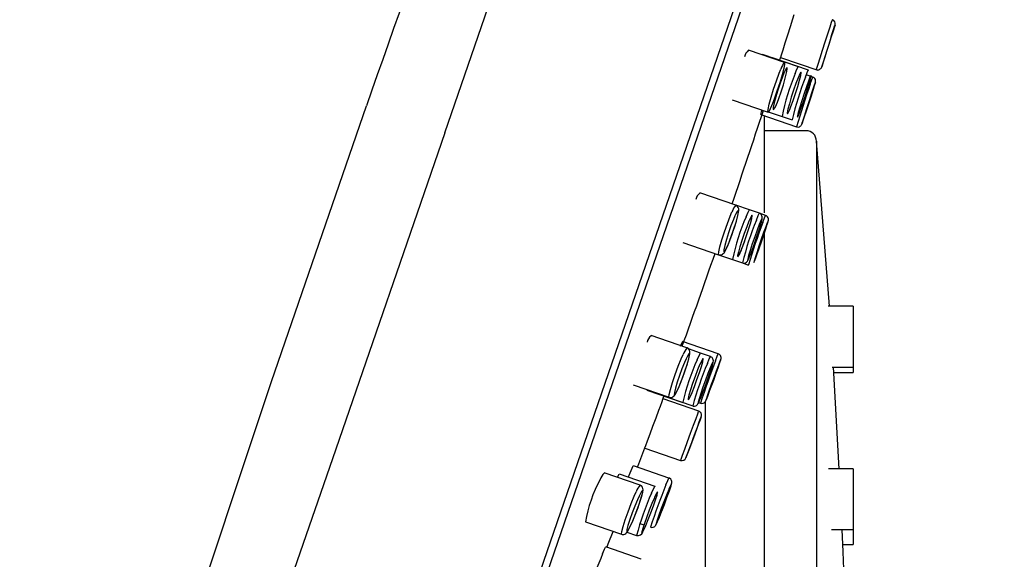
# Model space of a CAD drawing. Header units: millimetres. Extents: x 4447.49 to 4447.86, y 3573.36 to 3574.97.
# Tile 4 of 6: x 4447.528 to 4447.575, y 3574.3118 to 3574.3375. Entities that reach past the tile are written whole.
import ezdxf

# ---------------------------------------------------------------- set-up
doc = ezdxf.new("R2010")
doc.units = ezdxf.units.MM
doc.layers.add('SANINDUSA', color=3, linetype='Continuous')

msp = doc.modelspace()

# ---------------------------------------------------------------- linework, layer by layer
at = {"layer": 'SANINDUSA'}
for p, q in [((4447.548287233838, 3574.33211137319), (4447.564455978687, 3574.379068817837)), ((4447.574953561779, 3574.37544864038), (4447.545502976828, 3574.289917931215)), ((4447.543738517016, 3574.28372880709), (4447.574490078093, 3574.373037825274)), ((4447.566882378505, 3574.337239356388), (4447.566884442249, 3574.337245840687)), ((4447.564475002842, 3574.33546488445), (4447.562762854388, 3574.336054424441)), ((4447.565139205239, 3574.335256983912), (4447.563429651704, 3574.3358456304)), ((4447.565615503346, 3574.335100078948), (4447.563908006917, 3574.335688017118)), ((4447.564243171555, 3574.335544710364), (4447.564300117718, 3574.335721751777)), ((4447.564294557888, 3574.335705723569), (4447.566059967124, 3574.335097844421)), ((4447.565615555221, 3574.335100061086), (4447.565615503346, 3574.335100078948)), ((4447.56582739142, 3574.334767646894), (4447.565515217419, 3574.334875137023)), ((4447.565826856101, 3574.334761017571), (4447.56582255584, 3574.334753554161)), ((4447.561989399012, 3574.333676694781), (4447.563694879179, 3574.333089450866)), ((4447.563706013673, 3574.33310641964), (4447.564359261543, 3574.332881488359)), ((4447.563346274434, 3574.332977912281), (4447.565046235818, 3574.332392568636)), ((4447.563501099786, 3574.332924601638), (4447.563501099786, 3574.328298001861)), ((4447.564359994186, 3574.332888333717), (4447.56483554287, 3574.332724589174)), ((4447.565501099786, 3574.332209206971), (4447.563501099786, 3574.332209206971)), ((4447.566616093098, 3574.32383669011), (4447.566001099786, 3574.331709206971)), ((4447.566001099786, 3574.331709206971), (4447.566001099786, 3574.253309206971)), ((4447.562150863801, 3574.328659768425), (4447.560441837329, 3574.329248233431)), ((4447.562808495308, 3574.328433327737), (4447.562150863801, 3574.328659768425)), ((4447.563282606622, 3574.328270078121), (4447.562808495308, 3574.328433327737)), ((4447.563573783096, 3574.32816981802), (4447.563282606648, 3574.328270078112)), ((4447.563501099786, 3574.327408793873), (4447.563501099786, 3574.260764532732)), ((4447.559627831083, 3574.326884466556), (4447.561336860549, 3574.326296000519)), ((4447.561336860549, 3574.326296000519), (4447.561994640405, 3574.326069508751)), ((4447.561994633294, 3574.326069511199), (4447.562468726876, 3574.325906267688)), ((4447.562468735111, 3574.325906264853), (4447.562759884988, 3574.32580601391)), ((4447.567751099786, 3574.32383669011), (4447.566554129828, 3574.32383669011)), ((4447.567751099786, 3574.32383669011), (4447.567751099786, 3574.321378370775)), ((4447.559826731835, 3574.321854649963), (4447.558120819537, 3574.322442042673)), ((4447.561320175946, 3574.321571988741), (4447.559620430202, 3574.322157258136)), ((4447.560477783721, 3574.321609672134), (4447.559902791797, 3574.321807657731)), ((4447.560949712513, 3574.321440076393), (4447.560474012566, 3574.32160387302)), ((4447.561320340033, 3574.321571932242), (4447.561320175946, 3574.321571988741)), ((4447.567751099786, 3574.321378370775), (4447.567751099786, 3574.32093669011)), ((4447.566745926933, 3574.32093669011), (4447.567751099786, 3574.32093669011)), ((4447.567086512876, 3574.316093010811), (4447.566807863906, 3574.32093669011)), ((4447.567751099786, 3574.32093669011), (4447.567751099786, 3574.32067472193)), ((4447.566824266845, 3574.32067472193), (4447.567751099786, 3574.32067472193)), ((4447.5572662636, 3574.320092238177), (4447.558978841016, 3574.319502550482)), ((4447.557920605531, 3574.319846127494), (4447.559630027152, 3574.319257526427)), ((4447.558394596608, 3574.319675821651), (4447.560101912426, 3574.31908794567)), ((4447.558683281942, 3574.319409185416), (4447.558746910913, 3574.319582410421)), ((4447.560386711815, 3574.318839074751), (4447.558688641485, 3574.319423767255)), ((4447.560101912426, 3574.31908794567), (4447.560102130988, 3574.319087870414)), ((4447.560385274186, 3574.31924984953), (4447.560473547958, 3574.319219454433)), ((4447.560701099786, 3574.319291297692), (4447.560701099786, 3574.23767495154)), ((4447.560504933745, 3574.318568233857), (4447.560507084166, 3574.318574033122)), ((4447.557819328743, 3574.317079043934), (4447.559526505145, 3574.316491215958)), ((4447.558971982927, 3574.315649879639), (4447.557273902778, 3574.316234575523)), ((4447.557591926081, 3574.315311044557), (4447.555889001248, 3574.315897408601)), ((4447.55830590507, 3574.315251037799), (4447.556606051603, 3574.315836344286)), ((4447.567751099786, 3574.316093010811), (4447.566578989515, 3574.316093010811)), ((4447.567751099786, 3574.316093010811), (4447.567751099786, 3574.313634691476)), ((4447.558972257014, 3574.315649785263), (4447.558971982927, 3574.315649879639)), ((4447.554995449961, 3574.31356103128), (4447.556711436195, 3574.312970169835)), ((4447.557587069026, 3574.313482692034), (4447.557777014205, 3574.313417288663)), ((4447.567751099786, 3574.313634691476), (4447.567751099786, 3574.313193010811)), ((4447.556969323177, 3574.313067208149), (4447.557426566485, 3574.312909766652)), ((4447.557426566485, 3574.312909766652), (4447.55742686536, 3574.312909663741)), ((4447.558095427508, 3574.313307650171), (4447.558095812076, 3574.313307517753)), ((4447.566721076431, 3574.313193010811), (4447.567751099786, 3574.313193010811)), ((4447.567751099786, 3574.313193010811), (4447.567751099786, 3574.312477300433)), ((4447.567260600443, 3574.312477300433), (4447.567751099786, 3574.312477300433)), ((4447.557650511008, 3574.311780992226), (4447.555954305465, 3574.312365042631)), ((4447.557650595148, 3574.311780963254), (4447.557650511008, 3574.311780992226))]:
    msp.add_line(p, q, dxfattribs=at)
for points in [[(4447.564299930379, 3574.335721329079), (4447.56429783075, 3574.335714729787), (4447.56433452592, 3574.33583006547), (4447.56440947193, 3574.336065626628), (4447.564514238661, 3574.336394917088), (4447.564637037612, 3574.336780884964), (4447.564764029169, 3574.337180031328), (4447.564880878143, 3574.33754729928), (4447.564942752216, 3574.337741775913)], [(4447.566648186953, 3574.337152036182), (4447.566649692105, 3574.337156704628), (4447.56672363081, 3574.337386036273), (4447.56675846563, 3574.337494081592), (4447.566755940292, 3574.337486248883)], [(4447.565993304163, 3574.335120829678), (4447.565993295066, 3574.335120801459), (4447.566014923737, 3574.335187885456), (4447.566077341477, 3574.335381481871), (4447.566173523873, 3574.335679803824), (4447.566292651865, 3574.336049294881), (4447.566421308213, 3574.336448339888), (4447.56654497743, 3574.336831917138), (4447.566648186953, 3574.337152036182)], [(4447.566792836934, 3574.336958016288), (4447.566707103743, 3574.336688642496), (4447.56660437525, 3574.336365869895), (4447.566497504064, 3574.336030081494), (4447.566398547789, 3574.335719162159), (4447.56631865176, 3574.335468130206), (4447.566266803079, 3574.335305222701), (4447.566248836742, 3574.335248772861)], [(4447.566884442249, 3574.337245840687), (4447.566855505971, 3574.337154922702), (4447.566792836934, 3574.336958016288)], [(4447.564474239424, 3574.335462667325), (4447.564475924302, 3574.335464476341), (4447.564480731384, 3574.335382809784), (4447.564440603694, 3574.33517541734), (4447.564360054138, 3574.334865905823), (4447.564248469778, 3574.334490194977), (4447.564118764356, 3574.334091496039), (4447.563985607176, 3574.333714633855), (4447.563907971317, 3574.333510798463), (4447.563799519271, 3574.333253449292), (4447.563723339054, 3574.333111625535), (4447.563700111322, 3574.333104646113)], [(4447.563700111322, 3574.333104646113), (4447.563687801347, 3574.333100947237), (4447.563697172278, 3574.33322348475), (4447.563750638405, 3574.33346593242), (4447.563842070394, 3574.333800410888), (4447.563960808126, 3574.334188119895), (4447.564093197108, 3574.334584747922), (4447.564224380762, 3574.334946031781), (4447.564303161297, 3574.335145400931)], [(4447.564446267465, 3574.334949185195), (4447.564378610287, 3574.334782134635), (4447.564267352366, 3574.334478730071), (4447.564156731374, 3574.33414531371), (4447.564059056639, 3574.333818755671), (4447.56398561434, 3574.333536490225), (4447.563944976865, 3574.33333125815), (4447.563941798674, 3574.333226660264), (4447.563976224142, 3574.333234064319), (4447.564044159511, 3574.333351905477), (4447.564138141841, 3574.333567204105), (4447.564204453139, 3574.333738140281), (4447.564316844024, 3574.334054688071), (4447.564424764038, 3574.334390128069), (4447.564515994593, 3574.334706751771), (4447.564579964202, 3574.334968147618), (4447.5646092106, 3574.33514398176), (4447.56460045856, 3574.335214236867), (4447.564554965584, 3574.335171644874), (4447.564478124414, 3574.335021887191), (4447.564446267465, 3574.334949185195)], [(4447.565125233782, 3574.334733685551), (4447.565122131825, 3574.334725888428), (4447.565020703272, 3574.334455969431), (4447.564910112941, 3574.334135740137), (4447.564802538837, 3574.333800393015), (4447.564710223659, 3574.333487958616), (4447.564643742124, 3574.333234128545), (4447.564610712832, 3574.333067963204), (4447.564614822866, 3574.333008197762), (4447.564655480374, 3574.333061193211), (4447.564728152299, 3574.333221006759), (4447.564785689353, 3574.333365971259), (4447.564891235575, 3574.333655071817), (4447.565002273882, 3574.333984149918), (4447.565106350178, 3574.334316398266), (4447.565191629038, 3574.334614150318), (4447.565248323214, 3574.334843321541), (4447.56526996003, 3574.33497773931), (4447.565254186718, 3574.335002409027), (4447.565202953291, 3574.33491505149), (4447.565125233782, 3574.334733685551)], [(4447.564981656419, 3574.33492957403), (4447.565071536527, 3574.335146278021), (4447.565128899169, 3574.335251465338), (4447.565133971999, 3574.335241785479)], [(4447.565473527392, 3574.33476653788), (4447.565558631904, 3574.334988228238), (4447.565608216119, 3574.335094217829), (4447.565610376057, 3574.335085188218)], [(4447.565617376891, 3574.334570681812), (4447.565615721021, 3574.334566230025), (4447.565518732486, 3574.334295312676), (4447.565410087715, 3574.33397423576), (4447.565301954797, 3574.333638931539), (4447.565206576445, 3574.333327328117), (4447.565134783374, 3574.333074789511), (4447.565094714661, 3574.332909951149), (4447.565090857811, 3574.33285133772), (4447.56512358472, 3574.332905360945), (4447.565189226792, 3574.333065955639), (4447.565243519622, 3574.333212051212), (4447.56534539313, 3574.333502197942), (4447.565455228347, 3574.333831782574), (4447.565560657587, 3574.334163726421), (4447.565649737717, 3574.334460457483), (4447.565712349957, 3574.334688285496), (4447.565741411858, 3574.33482142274), (4447.565733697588, 3574.334844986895), (4447.565690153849, 3574.334756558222), (4447.565617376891, 3574.334570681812)], [(4447.565526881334, 3574.333159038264), (4447.565637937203, 3574.333495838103), (4447.565758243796, 3574.333868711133), (4447.565859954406, 3574.334192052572), (4447.565929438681, 3574.334422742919), (4447.565955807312, 3574.334521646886), (4447.565960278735, 3574.334546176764), (4447.565962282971, 3574.334568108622), (4447.565961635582, 3574.334595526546), (4447.565951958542, 3574.334641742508), (4447.565925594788, 3574.334693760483), (4447.565877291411, 3574.334742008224), (4447.565827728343, 3574.334764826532)], [(4447.56552691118, 3574.333159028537), (4447.565533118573, 3574.333177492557), (4447.565641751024, 3574.333507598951), (4447.565748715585, 3574.333838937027), (4447.565841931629, 3574.334134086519), (4447.565910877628, 3574.334359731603), (4447.565947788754, 3574.334490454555), (4447.565948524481, 3574.334511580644), (4447.565913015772, 3574.334420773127), (4447.565845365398, 3574.334228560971)], [(4447.565701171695, 3574.334423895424), (4447.565781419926, 3574.334652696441), (4447.565822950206, 3574.33476099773), (4447.565822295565, 3574.334752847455)], [(4447.565845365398, 3574.334228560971), (4447.565845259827, 3574.334228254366), (4447.565752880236, 3574.333955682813), (4447.565646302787, 3574.333633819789), (4447.565537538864, 3574.333298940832), (4447.565438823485, 3574.332988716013), (4447.565438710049, 3574.332988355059), (4447.565361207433, 3574.332737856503), (4447.565313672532, 3574.332575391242), (4447.565301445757, 3574.332519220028), (4447.565325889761, 3574.33257562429), (4447.565384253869, 3574.332738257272), (4447.565435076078, 3574.332885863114), (4447.56552691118, 3574.333159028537)], [(4447.528025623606, 3574.280426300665), (4447.531640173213, 3574.293800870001), (4447.535636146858, 3574.307078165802), (4447.540031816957, 3574.320257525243), (4447.544556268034, 3574.33339604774)], [(4447.563351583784, 3574.332993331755), (4447.563347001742, 3574.332987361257), (4447.563377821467, 3574.333103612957), (4447.563411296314, 3574.333214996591)], [(4447.565047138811, 3574.33239491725), (4447.56506402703, 3574.332387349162), (4447.565135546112, 3574.332383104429), (4447.565190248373, 3574.33239778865), (4447.565231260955, 3574.332421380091), (4447.56525980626, 3574.332447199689), (4447.565276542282, 3574.332468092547), (4447.565285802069, 3574.332482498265), (4447.565292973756, 3574.332495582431), (4447.565301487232, 3574.332513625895), (4447.565330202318, 3574.332586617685), (4447.565405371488, 3574.332799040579), (4447.565515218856, 3574.333123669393), (4447.565526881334, 3574.333159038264)], [(4447.548287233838, 3574.33211137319), (4447.54828721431, 3574.332111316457), (4447.54647324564, 3574.326847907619), (4447.544675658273, 3574.321634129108), (4447.54292802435, 3574.316567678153), (4447.541246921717, 3574.311697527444), (4447.539647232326, 3574.307068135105), (4447.538158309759, 3574.302765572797), (4447.536425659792, 3574.297764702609), (4447.534934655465, 3574.293477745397)], [(4447.562115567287, 3574.328144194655), (4447.56204321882, 3574.327974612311), (4447.561926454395, 3574.327672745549), (4447.561810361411, 3574.327341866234), (4447.561707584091, 3574.32701785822), (4447.561629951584, 3574.326737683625), (4447.561586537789, 3574.326533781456), (4447.561582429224, 3574.326429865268), (4447.561617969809, 3574.326437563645), (4447.561688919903, 3574.326555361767), (4447.561787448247, 3574.326770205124), (4447.561856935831, 3574.32694025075), (4447.561974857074, 3574.327254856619), (4447.562088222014, 3574.327587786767), (4447.562184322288, 3574.327901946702), (4447.562252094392, 3574.328161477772), (4447.562283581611, 3574.328336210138), (4447.562275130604, 3574.3284059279), (4447.56222789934, 3574.328363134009), (4447.562147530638, 3574.328213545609), (4447.562115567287, 3574.328144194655)], [(4447.561979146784, 3574.327269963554), (4447.562054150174, 3574.327481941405), (4447.562172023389, 3574.327856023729), (4447.56225614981, 3574.328171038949), (4447.562295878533, 3574.328404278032), (4447.562293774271, 3574.328477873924), (4447.562271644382, 3574.328552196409), (4447.562229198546, 3574.328611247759), (4447.562161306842, 3574.328655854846), (4447.562150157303, 3574.328657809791)], [(4447.562645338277, 3574.328109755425), (4447.562737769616, 3574.328322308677), (4447.562797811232, 3574.328427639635), (4447.562803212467, 3574.328417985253)], [(4447.561342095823, 3574.326311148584), (4447.561329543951, 3574.326307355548), (4447.561339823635, 3574.326429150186), (4447.561396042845, 3574.326670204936), (4447.561491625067, 3574.327002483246), (4447.561615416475, 3574.327387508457), (4447.561753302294, 3574.327781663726), (4447.561889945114, 3574.328141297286), (4447.561973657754, 3574.328343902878)], [(4447.562787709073, 3574.327910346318), (4447.562783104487, 3574.327899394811), (4447.562676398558, 3574.327630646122), (4447.562560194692, 3574.327312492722), (4447.56244714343, 3574.326979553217), (4447.562350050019, 3574.326669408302), (4447.562279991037, 3574.326417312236), (4447.562245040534, 3574.32625220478), (4447.562249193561, 3574.326192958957), (4447.56229189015, 3574.326246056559), (4447.562368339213, 3574.326405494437), (4447.562428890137, 3574.326549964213), (4447.562539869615, 3574.32683756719), (4447.562641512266, 3574.32712231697)], [(4447.562641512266, 3574.32712231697), (4447.562656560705, 3574.327164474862), (4447.562765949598, 3574.327494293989), (4447.562855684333, 3574.327789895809), (4447.562915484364, 3574.32801754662), (4447.562938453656, 3574.328151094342), (4447.562922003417, 3574.328175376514), (4447.562868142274, 3574.328088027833), (4447.562787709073, 3574.327910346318)], [(4447.563277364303, 3574.32774268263), (4447.56327425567, 3574.327734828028), (4447.563171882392, 3574.327465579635), (4447.563057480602, 3574.327146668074), (4447.562943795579, 3574.326813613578), (4447.562843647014, 3574.326503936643), (4447.562768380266, 3574.326252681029), (4447.562726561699, 3574.326088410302), (4447.562722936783, 3574.326029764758), (4447.562757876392, 3574.326083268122), (4447.562827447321, 3574.326242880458), (4447.562884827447, 3574.326388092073), (4447.56299226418, 3574.326676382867), (4447.56310786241, 3574.327003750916), (4447.563218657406, 3574.327333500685), (4447.563312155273, 3574.327628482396), (4447.563377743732, 3574.327855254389), (4447.563407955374, 3574.327988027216), (4447.563399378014, 3574.328011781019), (4447.563353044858, 3574.32792400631), (4447.563277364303, 3574.32774268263)], [(4447.562994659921, 3574.326683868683), (4447.563013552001, 3574.32673486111), (4447.563146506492, 3574.327116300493), (4447.563266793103, 3574.3274820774), (4447.563358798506, 3574.327784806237), (4447.563411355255, 3574.32799179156), (4447.56342036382, 3574.32806589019), (4447.56341733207, 3574.328108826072), (4447.563404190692, 3574.328155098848), (4447.563370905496, 3574.328209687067), (4447.563314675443, 3574.328255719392), (4447.563281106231, 3574.328266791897)], [(4447.563581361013, 3574.327631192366), (4447.563579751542, 3574.327626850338), (4447.563481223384, 3574.327355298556), (4447.563368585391, 3574.327035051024), (4447.563254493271, 3574.326702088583), (4447.563151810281, 3574.326393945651), (4447.563072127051, 3574.326145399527), (4447.563024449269, 3574.325984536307), (4447.563014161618, 3574.325929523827), (4447.563042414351, 3574.325986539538), (4447.56310602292, 3574.326149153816), (4447.563160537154, 3574.326296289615), (4447.563264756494, 3574.326586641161), (4447.563379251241, 3574.326914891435), (4447.563491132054, 3574.327244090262), (4447.5635877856, 3574.327537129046), (4447.563658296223, 3574.32776091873), (4447.563694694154, 3574.327890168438), (4447.56369287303, 3574.327910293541), (4447.56365305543, 3574.327819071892), (4447.563581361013, 3574.327631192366)], [(4447.563134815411, 3574.327942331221), (4447.563222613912, 3574.328158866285), (4447.56327500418, 3574.328264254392), (4447.563277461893, 3574.328255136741)], [(4447.563438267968, 3574.327829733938), (4447.563522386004, 3574.328053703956), (4447.563568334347, 3574.328162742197), (4447.563568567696, 3574.328154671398)], [(4447.563649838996, 3574.327734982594), (4447.563691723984, 3574.32787554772), (4447.563707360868, 3574.327947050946), (4447.563709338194, 3574.327970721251), (4447.563707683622, 3574.328005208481), (4447.56369561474, 3574.328052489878), (4447.563664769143, 3574.328105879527), (4447.563611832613, 3574.328152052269), (4447.563543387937, 3574.328177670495), (4447.563501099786, 3574.328177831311)], [(4447.561338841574, 3574.326298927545), (4447.561396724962, 3574.326284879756), (4447.561466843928, 3574.326294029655), (4447.561519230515, 3574.326317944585), (4447.561558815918, 3574.326348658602), (4447.561595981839, 3574.326390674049), (4447.561664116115, 3574.326501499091), (4447.561787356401, 3574.326766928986), (4447.561917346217, 3574.327095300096), (4447.561979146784, 3574.327269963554)], [(4447.562469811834, 3574.325909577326), (4447.562501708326, 3574.32589794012), (4447.562571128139, 3574.325898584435), (4447.562623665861, 3574.325915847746), (4447.562661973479, 3574.325939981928), (4447.562687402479, 3574.325963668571), (4447.562705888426, 3574.325986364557), (4447.562725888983, 3574.326017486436), (4447.562781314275, 3574.326131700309), (4447.562883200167, 3574.326383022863), (4447.562994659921, 3574.326683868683)], [(4447.559525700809, 3574.321930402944), (4447.559569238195, 3574.322042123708), (4447.559615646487, 3574.322150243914), (4447.559615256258, 3574.322142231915)], [(4447.559635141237, 3574.320473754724), (4447.559697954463, 3574.32064036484), (4447.559825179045, 3574.321016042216), (4447.559918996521, 3574.32133656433), (4447.559968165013, 3574.321574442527), (4447.559966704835, 3574.321688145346), (4447.559945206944, 3574.321751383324), (4447.559901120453, 3574.32180987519), (4447.559832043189, 3574.321852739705), (4447.559826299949, 3574.321853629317)], [(4447.558984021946, 3574.319517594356), (4447.558971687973, 3574.319513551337), (4447.558983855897, 3574.319633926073), (4447.559043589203, 3574.319872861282), (4447.559143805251, 3574.320202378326), (4447.55927286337, 3574.320584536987), (4447.559416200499, 3574.320976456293), (4447.559557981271, 3574.321334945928), (4447.559646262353, 3574.321540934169)], [(4447.559787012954, 3574.321337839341), (4447.559710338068, 3574.321165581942), (4447.559588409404, 3574.320864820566), (4447.559466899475, 3574.320536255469), (4447.559358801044, 3574.320214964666), (4447.559276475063, 3574.319937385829), (4447.559229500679, 3574.319735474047), (4447.559223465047, 3574.319632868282), (4447.55925905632, 3574.319641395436), (4447.559332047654, 3574.319759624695), (4447.559434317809, 3574.319974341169), (4447.559506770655, 3574.320144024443), (4447.559629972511, 3574.320457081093), (4447.559748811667, 3574.320787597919), (4447.55985008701, 3574.321099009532), (4447.559922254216, 3574.321356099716), (4447.559956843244, 3574.321529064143), (4447.559949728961, 3574.321597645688), (4447.559901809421, 3574.321554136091), (4447.559818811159, 3574.321404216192), (4447.559787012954, 3574.321337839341)], [(4447.56045311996, 3574.321085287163), (4447.560447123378, 3574.321071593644), (4447.560335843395, 3574.320803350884), (4447.560214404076, 3574.320487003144), (4447.560095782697, 3574.320156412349), (4447.559993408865, 3574.319848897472), (4447.559918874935, 3574.319599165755), (4447.559880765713, 3574.319435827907), (4447.55988351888, 3574.319377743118), (4447.559926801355, 3574.319431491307), (4447.560005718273, 3574.319590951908), (4447.560068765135, 3574.319735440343), (4447.560184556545, 3574.320022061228), (4447.560306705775, 3574.320347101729), (4447.560421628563, 3574.320674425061), (4447.560516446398, 3574.320967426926), (4447.560580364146, 3574.321192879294), (4447.560605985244, 3574.321324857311), (4447.560590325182, 3574.321348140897), (4447.560535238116, 3574.321260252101), (4447.56045311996, 3574.321085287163)], [(4447.560311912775, 3574.321288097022), (4447.560405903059, 3574.321497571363), (4447.560467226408, 3574.321603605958), (4447.560472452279, 3574.321594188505)], [(4447.560662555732, 3574.319933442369), (4447.560742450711, 3574.32014670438), (4447.56087583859, 3574.320521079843), (4447.560985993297, 3574.32084906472), (4447.561059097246, 3574.321090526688), (4447.561080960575, 3574.321182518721), (4447.561087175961, 3574.321243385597), (4447.561083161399, 3574.321285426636), (4447.561066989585, 3574.321334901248), (4447.561029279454, 3574.321389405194), (4447.560969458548, 3574.321432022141), (4447.560947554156, 3574.321437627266)], [(4447.560800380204, 3574.321115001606), (4447.560889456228, 3574.321328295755), (4447.560942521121, 3574.321433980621), (4447.560944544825, 3574.321425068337)], [(4447.560955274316, 3574.319924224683), (4447.561053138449, 3574.320189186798), (4447.561188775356, 3574.32056392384), (4447.561309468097, 3574.320904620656), (4447.561398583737, 3574.321164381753), (4447.561446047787, 3574.321315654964), (4447.561452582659, 3574.321345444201), (4447.561455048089, 3574.321365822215), (4447.561455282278, 3574.321393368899), (4447.561447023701, 3574.321440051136), (4447.561422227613, 3574.321492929), (4447.561375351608, 3574.321542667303), (4447.561321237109, 3574.321569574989)], [(4447.561184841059, 3574.321231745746), (4447.561269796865, 3574.321454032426), (4447.561315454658, 3574.321564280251), (4447.561314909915, 3574.321556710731)], [(4447.560941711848, 3574.320911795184), (4447.560937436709, 3574.320901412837), (4447.560830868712, 3574.320633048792), (4447.560711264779, 3574.320315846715), (4447.560591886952, 3574.319984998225), (4447.560486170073, 3574.319677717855), (4447.560406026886, 3574.319428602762), (4447.560360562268, 3574.31926590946), (4447.560354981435, 3574.319208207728), (4447.560389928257, 3574.319262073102), (4447.560461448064, 3574.319421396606), (4447.560521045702, 3574.319566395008), (4447.560633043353, 3574.31985352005), (4447.560754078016, 3574.320179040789), (4447.560870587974, 3574.320506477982), (4447.560969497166, 3574.320799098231), (4447.561039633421, 3574.321023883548), (4447.561073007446, 3574.321155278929), (4447.561065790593, 3574.321178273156), (4447.561018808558, 3574.321090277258), (4447.560941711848, 3574.320911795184)], [(4447.561326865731, 3574.321030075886), (4447.561324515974, 3574.321023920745), (4447.561222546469, 3574.3207528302), (4447.561105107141, 3574.32043390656), (4447.560985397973, 3574.320103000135), (4447.560876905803, 3574.319797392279), (4447.560791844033, 3574.319551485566), (4447.560739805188, 3574.319393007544), (4447.560726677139, 3574.319339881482), (4447.560753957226, 3574.319398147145), (4447.560818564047, 3574.319561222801), (4447.56087473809, 3574.319708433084), (4447.560982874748, 3574.319998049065), (4447.561102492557, 3574.320324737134), (4447.561220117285, 3574.320651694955), (4447.561322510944, 3574.320942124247), (4447.561398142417, 3574.321163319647), (4447.56143847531, 3574.321290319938), (4447.561438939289, 3574.321308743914), (4447.561399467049, 3574.321216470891), (4447.561326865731, 3574.321030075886)], [(4447.55898044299, 3574.319506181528), (4447.559029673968, 3574.319492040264), (4447.559100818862, 3574.319498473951), (4447.559154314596, 3574.319520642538), (4447.559194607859, 3574.319549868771), (4447.559231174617, 3574.319588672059), (4447.559292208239, 3574.319680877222), (4447.55941920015, 3574.319937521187), (4447.559553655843, 3574.320257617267), (4447.559635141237, 3574.320473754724)], [(4447.560102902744, 3574.319090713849), (4447.560123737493, 3574.319081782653), (4447.56019464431, 3574.319078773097), (4447.560248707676, 3574.319093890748), (4447.560288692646, 3574.319116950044), (4447.560315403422, 3574.319140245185), (4447.56033376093, 3574.31916147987), (4447.560351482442, 3574.319187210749), (4447.560386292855, 3574.319251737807), (4447.560485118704, 3574.319477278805), (4447.560603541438, 3574.319775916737), (4447.560662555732, 3574.319933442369)], [(4447.560474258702, 3574.319221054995), (4447.560539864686, 3574.319208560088), (4447.560599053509, 3574.31921785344), (4447.560644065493, 3574.31923846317), (4447.560676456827, 3574.319263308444), (4447.560696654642, 3574.319285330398), (4447.560707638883, 3574.319300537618), (4447.560715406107, 3574.319313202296), (4447.56072366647, 3574.319328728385), (4447.56074226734, 3574.319369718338), (4447.560817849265, 3574.319559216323), (4447.560922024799, 3574.319834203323), (4447.560955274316, 3574.319924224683)], [(4447.557824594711, 3574.317094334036), (4447.557822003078, 3574.317087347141), (4447.557863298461, 3574.317198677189), (4447.557948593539, 3574.317428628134), (4447.558068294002, 3574.317751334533), (4447.558208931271, 3574.318130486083), (4447.558354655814, 3574.318523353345), (4447.558489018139, 3574.318885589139), (4447.558560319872, 3574.319077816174)], [(4447.558560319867, 3574.319077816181), (4447.558645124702, 3574.319306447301), (4447.558685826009, 3574.319416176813), (4447.558683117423, 3574.319408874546)], [(4447.560260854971, 3574.318494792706), (4447.560343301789, 3574.318719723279), (4447.560384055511, 3574.318830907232), (4447.560381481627, 3574.31882388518)], [(4447.560507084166, 3574.318574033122), (4447.560472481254, 3574.318480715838), (4447.560402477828, 3574.318291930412)], [(4447.559527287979, 3574.316493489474), (4447.559549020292, 3574.316552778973), (4447.559617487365, 3574.316739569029), (4447.559724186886, 3574.31703066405), (4447.55985711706, 3574.31739332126), (4447.560001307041, 3574.317786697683), (4447.560140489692, 3574.318166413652), (4447.560260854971, 3574.318494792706)], [(4447.560402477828, 3574.318291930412), (4447.560400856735, 3574.318287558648), (4447.560300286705, 3574.318016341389), (4447.56018212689, 3574.317697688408), (4447.56005969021, 3574.317367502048), (4447.559946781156, 3574.317063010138), (4447.559856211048, 3574.316818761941), (4447.559798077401, 3574.316661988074), (4447.559779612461, 3574.316612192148)], [(4447.557475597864, 3574.316165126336), (4447.557537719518, 3574.316330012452), (4447.557824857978, 3574.317094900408)], [(4447.55711864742, 3574.315904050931), (4447.557215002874, 3574.316126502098), (4447.557267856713, 3574.316229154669), (4447.557268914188, 3574.316220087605)], [(4447.556510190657, 3574.315683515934), (4447.556532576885, 3574.315730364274), (4447.556596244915, 3574.315831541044), (4447.556600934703, 3574.31582148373)], [(4447.557031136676, 3574.315689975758), (4447.557041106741, 3574.315715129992), (4447.55711864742, 3574.315904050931)], [(4447.55748814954, 3574.314230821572), (4447.557550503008, 3574.314401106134), (4447.557658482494, 3574.314733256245), (4447.557722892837, 3574.314984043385), (4447.557735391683, 3574.315095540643), (4447.557728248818, 3574.315158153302), (4447.557703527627, 3574.315219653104), (4447.557654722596, 3574.315276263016), (4447.557591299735, 3574.315309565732)], [(4447.558140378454, 3574.314929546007), (4447.558234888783, 3574.315137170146), (4447.558295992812, 3574.31524439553), (4447.55830053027, 3574.315235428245)], [(4447.558615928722, 3574.314045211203), (4447.55873293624, 3574.314345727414), (4447.558872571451, 3574.314717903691), (4447.558990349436, 3574.315045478), (4447.559071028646, 3574.315286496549), (4447.559105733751, 3574.315419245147), (4447.559108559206, 3574.315452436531), (4447.55910603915, 3574.315489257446), (4447.559091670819, 3574.315539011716), (4447.559056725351, 3574.315593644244), (4447.558999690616, 3574.315637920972), (4447.558970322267, 3574.315646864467)], [(4447.558616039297, 3574.314045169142), (4447.558626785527, 3574.314071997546), (4447.558752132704, 3574.314396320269), (4447.558873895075, 3574.314721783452), (4447.558978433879, 3574.315011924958), (4447.559054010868, 3574.315234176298), (4447.559092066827, 3574.315363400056), (4447.55908822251, 3574.315384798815), (4447.559042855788, 3574.315295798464), (4447.558965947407, 3574.315118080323)], [(4447.558825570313, 3574.315324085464), (4447.558914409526, 3574.31553647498), (4447.558965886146, 3574.315643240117), (4447.558966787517, 3574.315634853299)], [(4447.556716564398, 3574.312985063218), (4447.556704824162, 3574.312980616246), (4447.556719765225, 3574.31309891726), (4447.55678361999, 3574.313335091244), (4447.556888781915, 3574.313661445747), (4447.557023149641, 3574.314040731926), (4447.557171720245, 3574.314430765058), (4447.557318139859, 3574.314788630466), (4447.557410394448, 3574.314997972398)], [(4447.557550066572, 3574.314791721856), (4447.557469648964, 3574.314616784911), (4447.557343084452, 3574.314316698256), (4447.557216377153, 3574.313990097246), (4447.557102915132, 3574.313671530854), (4447.557015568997, 3574.31339690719), (4447.556964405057, 3574.313197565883), (4447.556955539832, 3574.31309687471), (4447.556990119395, 3574.313106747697), (4447.557064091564, 3574.313225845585), (4447.557169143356, 3574.313440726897), (4447.557244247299, 3574.313610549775), (4447.557372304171, 3574.313922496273), (4447.557496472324, 3574.314250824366), (4447.557603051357, 3574.314559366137), (4447.55768003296, 3574.314813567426), (4447.557718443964, 3574.31498415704), (4447.557713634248, 3574.315051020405), (4447.55766610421, 3574.315006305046), (4447.557581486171, 3574.314855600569), (4447.557550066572, 3574.314791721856)], [(4447.558280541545, 3574.314723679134), (4447.558273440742, 3574.314707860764), (4447.558158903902, 3574.314440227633), (4447.55803263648, 3574.314124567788), (4447.557908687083, 3574.313796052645), (4447.557800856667, 3574.313491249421), (4447.557721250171, 3574.313244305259), (4447.557678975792, 3574.313083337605), (4447.557678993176, 3574.313027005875), (4447.557721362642, 3574.313081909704), (4447.557801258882, 3574.313241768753), (4447.557866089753, 3574.313386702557), (4447.557985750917, 3574.313672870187), (4447.558112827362, 3574.313996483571), (4447.558233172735, 3574.314321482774), (4447.558333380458, 3574.314611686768), (4447.558402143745, 3574.314834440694), (4447.55843153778, 3574.314964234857), (4447.558418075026, 3574.314985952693), (4447.558363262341, 3574.314897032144), (4447.558280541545, 3574.314723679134)], [(4447.558965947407, 3574.315118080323), (4447.558961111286, 3574.31510649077), (4447.558852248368, 3574.314838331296), (4447.558728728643, 3574.314522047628), (4447.558604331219, 3574.314192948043), (4447.558493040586, 3574.31388803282), (4447.558407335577, 3574.313641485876), (4447.558356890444, 3574.313481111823), (4447.558347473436, 3574.31342519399), (4447.558380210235, 3574.313480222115), (4447.558451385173, 3574.313639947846), (4447.558511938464, 3574.31378527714), (4447.558616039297, 3574.314045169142)], [(4447.556712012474, 3574.31297421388), (4447.556743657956, 3574.312962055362), (4447.556817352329, 3574.312962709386), (4447.556873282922, 3574.312981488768), (4447.556914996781, 3574.313008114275), (4447.556949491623, 3574.313040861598), (4447.556994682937, 3574.313100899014), (4447.557123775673, 3574.313341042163), (4447.557260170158, 3574.313645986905), (4447.55741181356, 3574.31402235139), (4447.55748814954, 3574.314230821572)], [(4447.558096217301, 3574.313310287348), (4447.558156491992, 3574.313296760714), (4447.558217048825, 3574.313304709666), (4447.558262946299, 3574.313324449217), (4447.55829552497, 3574.313348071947), (4447.55831592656, 3574.313368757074), (4447.558330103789, 3574.313386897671), (4447.558344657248, 3574.313409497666), (4447.558376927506, 3574.31347160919), (4447.558471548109, 3574.313687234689), (4447.558590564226, 3574.313980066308), (4447.558615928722, 3574.314045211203)], [(4447.556013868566, 3574.312344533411), (4447.556079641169, 3574.312514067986), (4447.556309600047, 3574.313108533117)], [(4447.567376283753, 3574.309657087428), (4447.567275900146, 3574.312127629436), (4447.567228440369, 3574.313193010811)], [(4447.555807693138, 3574.312030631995), (4447.555901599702, 3574.312254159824), (4447.555950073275, 3574.312358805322), (4447.555949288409, 3574.312350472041)]]:
    msp.add_lwpolyline(points, dxfattribs=at)
for centre, radius, start, end in [((4447.84192186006, 3574.231004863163), 0.3144999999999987, 151.914307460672, 160.9999999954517), ((4447.56669547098, 3574.337311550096), 0.0001999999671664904, 342.3452263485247, 70.3091941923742), ((4447.166191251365, 3574.463677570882), 0.4201666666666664, 342.2021254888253, 342.4869408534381), ((4447.563109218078, 3574.335626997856), 0.0005421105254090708, 130.4067433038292, 168.6830518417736), ((4447.565248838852, 3574.334840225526), 0.0009936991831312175, 141.215823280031, 162.114821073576), ((4447.5756470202, 3574.330571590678), 0.01152137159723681, 157.7745424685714, 168.4230290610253), ((4447.566058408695, 3574.335309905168), 0.000200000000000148, 250.9954066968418, 342.3452402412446), ((4447.582141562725, 3574.328439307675), 0.01782855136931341, 159.2131059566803, 166.0875075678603), ((4447.607760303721, 3574.319743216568), 0.04454764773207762, 160.7585332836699, 163.502280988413), ((4447.166191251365, 3574.463677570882), 0.4181666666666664, 341.171271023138, 341.814047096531), ((4447.565501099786, 3574.331709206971), 0.0005000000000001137, 0, 90), ((4447.560777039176, 3574.32881432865), 0.0005399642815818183, 129.0580101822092, 167.6690344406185), ((4447.56291099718, 3574.328023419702), 0.0009906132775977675, 140.1793820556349, 161.1240682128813), ((4447.572848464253, 3574.323733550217), 0.01110202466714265, 156.7851061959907, 167.840060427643), ((4447.578409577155, 3574.321819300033), 0.01645630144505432, 158.1561568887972, 165.6146128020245), ((4447.592817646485, 3574.316857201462), 0.03136151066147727, 159.5204785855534, 163.4165693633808), ((4447.556222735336, 3574.329156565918), 0.006732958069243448, 334.7252768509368, 342.4155636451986), ((4447.166191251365, 3574.463677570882), 0.4181666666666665, 340.1859529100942, 340.8287289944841), ((4447.558466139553, 3574.321993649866), 0.0005576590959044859, 128.9161796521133, 166.4300981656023), ((4447.560611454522, 3574.321192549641), 0.001026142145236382, 139.9312615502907, 160.153035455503), ((4447.570790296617, 3574.316641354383), 0.01146249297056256, 156.0846355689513, 166.7915227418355), ((4447.577238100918, 3574.314318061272), 0.01778755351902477, 157.5350757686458, 164.4398159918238), ((4447.602534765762, 3574.30548473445), 0.04424686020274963, 159.1520049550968, 161.9125297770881), ((4447.166191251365, 3574.463677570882), 0.4201666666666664, 339.5116955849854, 339.7960776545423), ((4447.560321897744, 3574.318649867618), 0.0001999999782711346, 339.654630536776, 70.21176434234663), ((4447.559591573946, 3574.316680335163), 0.0001999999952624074, 251.0866728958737, 339.6551443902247), ((4447.556267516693, 3574.315425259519), 0.0005972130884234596, 129.9438948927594, 165.0341025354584), ((4447.561165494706, 3574.312565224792), 0.006249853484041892, 151.1647218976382, 170.8301260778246), ((4447.55844399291, 3574.314606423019), 0.001105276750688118, 140.4652953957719, 159.2522322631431), ((4447.580261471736, 3574.306422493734), 0.02321069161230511, 157.4485709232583, 162.739472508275), ((4447.5697635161, 3574.30968746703), 0.01275055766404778, 155.7244454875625, 165.3461030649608), ((4447.557483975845, 3574.313148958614), 0.0002447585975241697, 257.2028566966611, 343.0831636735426), ((4447.602362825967, 3574.292865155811), 0.05034576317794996, 157.6243735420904, 159.8018442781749)]:
    msp.add_arc(centre, radius, start, end, dxfattribs=at)

doc.saveas('drawing.dxf')
